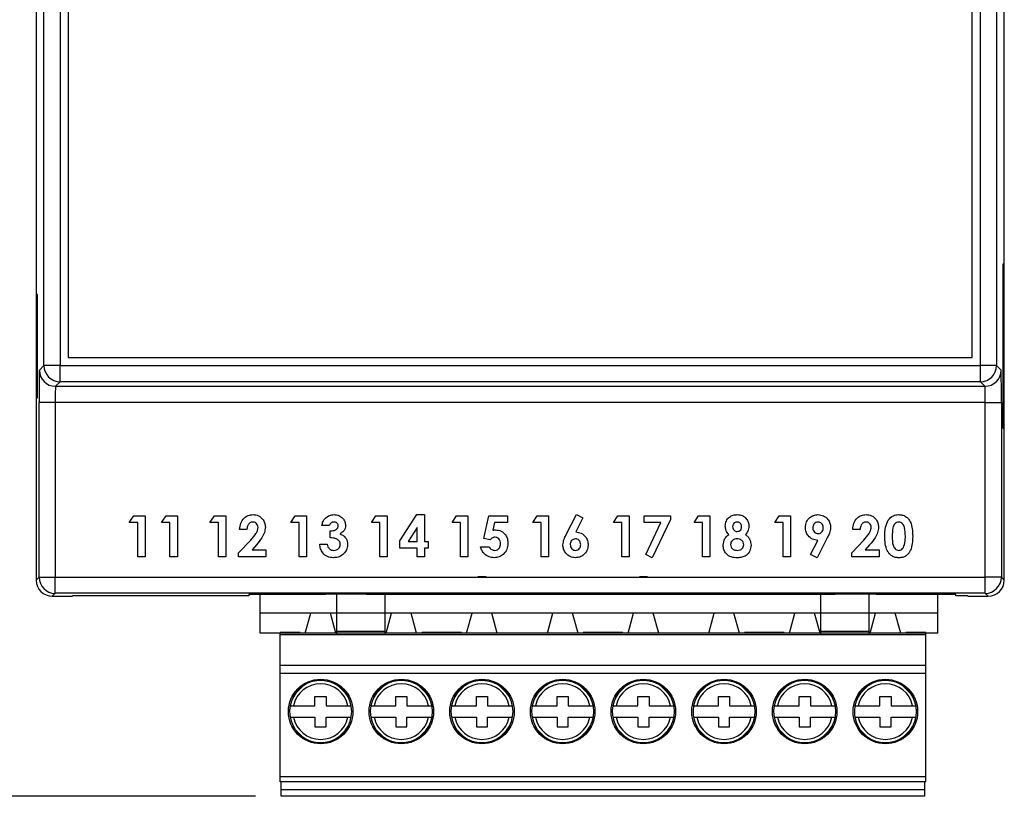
# Model space of a CAD drawing. Header units: inches. Extents: x 0.4 to 15.9, y 0.2 to 7.
# Tile 2 of 5: x 2 to 4.4, y 1 to 2.9. Entities that reach past the tile are written whole.
import ezdxf

# ---------------------------------------------------------------- set-up
doc = ezdxf.new("R2010")
doc.units = ezdxf.units.IN
doc.header["$MEASUREMENT"] = 0
doc.layers.add('ART', color=7, linetype='Continuous')
doc.layers.add('DIM', color=253, linetype='Continuous')
doc.dimstyles.get("Standard").update_dxf_attribs({"dimtxt": 0.18, "dimasz": 0.18, "dimexe": 0.18, "dimexo": 0.0625, "dimgap": 0.09, "dimtad": 0, "dimtih": 1, "dimtoh": 1, "dimdec": 4, "dimzin": 0, "dimdsep": 46, "dimtxsty": 'Standard', "dimcen": 0.09, "dimadec": 0, "dimazin": 0, "dimtfac": 1, "dimtdec": 4, "dimtofl": 0, "dimtmove": 0, "dimatfit": 3, "dimfxl": 1, "dimtolj": 1, "dimtzin": 0, "dimarcsym": 0})

# ---------------------------------------------------------------- blocks, each defined once
blk = doc.blocks.new('*D306')
at = {"layer": 'Defpoints', "color": 0}
for p in [(2.2383, 5.346), (0.6257, 0.9833), (2.6424, 0.9833)]:
    blk.add_point(p, dxfattribs=at)
at = {"layer": 'DIM', "color": 0, "lineweight": -2}
for p, q in [((2.1758, 5.346), (0.4457, 5.346)), ((0.6257, 5.166), (0.6257, 3.3446)), ((0.6257, 1.1633), (0.6257, 2.9846)), ((2.5799, 0.9833), (0.4457, 0.9833))]:
    blk.add_line(p, q, dxfattribs=at)
at = {"layer": 'DIM', "color": 0}
for points in [[(0.6557, 5.166), (0.5957, 5.166), (0.6257, 5.346)], [(0.5957, 1.1633), (0.6557, 1.1633), (0.6257, 0.9833)]]:
    blk.add_solid(points, dxfattribs=at)
at = {"layer": 'DIM', "color": 0, "insert": (0.6257, 3.1646), "char_height": 0.18, "attachment_point": 5}
blk.add_mtext('\\A1;4.36', dxfattribs=at)

msp = doc.modelspace()

# ---------------------------------------------------------------- linework, layer by layer
at = {"layer": 'ART', "color": 7, "linetype": 'Continuous'}
for p, q in [((2.0447, 4.8178), (2.0447, 1.5107)), ((4.4069, 1.5107), (4.4069, 4.8178)), ((2.0636, 2.034), (2.0636, 4.2945)), ((2.103, 4.2945), (2.103, 2.034)), ((4.3486, 2.034), (4.3486, 4.2945)), ((4.388, 4.2945), (4.388, 2.034)), ((2.123, 4.2745), (2.123, 2.054)), ((4.3286, 2.054), (4.3286, 4.2745)), ((4.4041, 2.2824), (4.4056, 2.2824)), ((4.4041, 1.8808), (4.4041, 2.2824)), ((4.4056, 2.2824), (4.4056, 1.8808)), ((2.0476, 2.2076), (2.046, 2.2076)), ((2.046, 2.2076), (2.046, 1.9556)), ((2.0476, 1.9556), (2.0476, 2.2076)), ((2.123, 2.054), (4.3286, 2.054)), ((2.0525, 2.0229), (2.0636, 2.034)), ((2.103, 2.034), (2.0636, 2.034)), ((2.103, 2.034), (4.3486, 2.034)), ((2.103, 1.9946), (2.103, 2.034)), ((4.388, 2.034), (4.3486, 2.034)), ((4.3486, 1.9946), (4.3486, 2.034)), ((4.388, 2.034), (4.3991, 2.0229)), ((2.103, 1.9946), (2.0919, 1.9835)), ((4.3486, 1.9946), (2.103, 1.9946)), ((4.3597, 1.9835), (4.3486, 1.9946)), ((2.0919, 1.9835), (4.3597, 1.9835)), ((2.046, 1.9556), (2.0476, 1.9556)), ((2.0518, 1.5178), (2.0518, 1.9441)), ((2.0912, 1.9441), (2.0518, 1.9441)), ((4.3604, 1.9441), (2.0912, 1.9441)), ((2.0912, 1.9441), (2.0912, 1.5178)), ((4.3604, 1.9441), (4.3998, 1.9441)), ((4.3604, 1.5178), (4.3604, 1.9441)), ((4.3998, 1.9441), (4.3998, 1.5178)), ((4.4056, 1.8808), (4.4041, 1.8808)), ((2.272, 1.6512), (2.2827, 1.6678)), ((2.2827, 1.6678), (2.3105, 1.6678)), ((2.3105, 1.6678), (2.3105, 1.5678)), ((2.3507, 1.6512), (2.3615, 1.6678)), ((2.3615, 1.6678), (2.3892, 1.6678)), ((2.3892, 1.6678), (2.3892, 1.5678)), ((2.4688, 1.6512), (2.4796, 1.6678)), ((2.4796, 1.6678), (2.5073, 1.6678)), ((2.5073, 1.6678), (2.5073, 1.5678)), ((2.6657, 1.6512), (2.6764, 1.6678)), ((2.6764, 1.6678), (2.7042, 1.6678)), ((2.7042, 1.6678), (2.7042, 1.5678)), ((2.8625, 1.6512), (2.8733, 1.6678)), ((2.8733, 1.6678), (2.901, 1.6678)), ((2.901, 1.6678), (2.901, 1.5678)), ((2.9323, 1.6065), (2.9739, 1.6704)), ((2.9739, 1.6704), (2.9926, 1.6704)), ((2.9926, 1.6704), (2.9926, 1.605)), ((3.0594, 1.6512), (3.0701, 1.6678)), ((3.0701, 1.6678), (3.0979, 1.6678)), ((3.0979, 1.6678), (3.0979, 1.5678)), ((3.1373, 1.6123), (3.149, 1.6678)), ((3.149, 1.6678), (3.1945, 1.6678)), ((3.1945, 1.6678), (3.1945, 1.6512)), ((3.2562, 1.6512), (3.267, 1.6678)), ((3.267, 1.6678), (3.2947, 1.6678)), ((3.2947, 1.6678), (3.2947, 1.5678)), ((3.3374, 1.6205), (3.3628, 1.6704)), ((3.3787, 1.6623), (3.3612, 1.6281)), ((3.3628, 1.6704), (3.3787, 1.6623)), ((3.4531, 1.6512), (3.4638, 1.6678)), ((3.4638, 1.6678), (3.4916, 1.6678)), ((3.4916, 1.6678), (3.4916, 1.5678)), ((3.528, 1.6512), (3.528, 1.6678)), ((3.528, 1.6678), (3.5921, 1.6678)), ((3.5921, 1.6585), (3.548, 1.5653)), ((3.5921, 1.6678), (3.5921, 1.6585)), ((3.6499, 1.6512), (3.6607, 1.6678)), ((3.6607, 1.6678), (3.6884, 1.6678)), ((3.6884, 1.6678), (3.6884, 1.5678)), ((3.8468, 1.6512), (3.8575, 1.6678)), ((3.8575, 1.6678), (3.8853, 1.6678)), ((3.8853, 1.6678), (3.8853, 1.5678)), ((2.2925, 1.6512), (2.272, 1.6512)), ((2.2925, 1.5678), (2.2925, 1.6512)), ((2.3712, 1.6512), (2.3507, 1.6512)), ((2.3712, 1.5678), (2.3712, 1.6512)), ((2.4894, 1.6512), (2.4688, 1.6512)), ((2.4894, 1.5678), (2.4894, 1.6512)), ((2.5591, 1.6345), (2.5412, 1.6345)), ((2.6862, 1.6512), (2.6657, 1.6512)), ((2.6862, 1.5678), (2.6862, 1.6512)), ((2.7598, 1.6435), (2.7419, 1.6435)), ((2.8831, 1.6512), (2.8625, 1.6512)), ((2.8831, 1.5678), (2.8831, 1.6512)), ((2.9746, 1.639), (2.9525, 1.605)), ((2.9746, 1.605), (2.9746, 1.639)), ((3.0799, 1.6512), (3.0594, 1.6512)), ((3.0799, 1.5678), (3.0799, 1.6512)), ((3.1632, 1.6512), (3.1593, 1.6322)), ((3.1945, 1.6512), (3.1632, 1.6512)), ((3.2768, 1.6512), (3.2562, 1.6512)), ((3.2768, 1.5678), (3.2768, 1.6512)), ((3.4736, 1.6512), (3.4531, 1.6512)), ((3.4736, 1.5678), (3.4736, 1.6512)), ((3.5689, 1.6512), (3.528, 1.6512)), ((3.5321, 1.5733), (3.5689, 1.6512)), ((3.6705, 1.6512), (3.6499, 1.6512)), ((3.6705, 1.5678), (3.6705, 1.6512)), ((3.8673, 1.6512), (3.8468, 1.6512)), ((3.8673, 1.5678), (3.8673, 1.6512)), ((4.0552, 1.6345), (4.0372, 1.6345)), ((2.7624, 1.614), (2.7624, 1.6306)), ((3.1524, 1.6089), (3.1373, 1.6123)), ((3.9757, 1.6152), (3.9503, 1.5653)), ((2.5386, 1.5769), (2.5682, 1.6084)), ((2.5821, 1.5964), (2.5716, 1.5845)), ((2.7367, 1.5986), (2.7547, 1.5986)), ((2.9323, 1.5883), (2.9323, 1.6065)), ((2.9746, 1.5883), (2.9323, 1.5883)), ((2.9525, 1.605), (2.9746, 1.605)), ((2.9746, 1.5678), (2.9746, 1.5883)), ((2.9926, 1.605), (3.0015, 1.605)), ((3.0015, 1.5883), (2.9926, 1.5883)), ((2.9926, 1.5883), (2.9926, 1.5678)), ((3.0015, 1.605), (3.0015, 1.5883)), ((3.1292, 1.5922), (3.1497, 1.5922)), ((3.9344, 1.5733), (3.9518, 1.6076)), ((4.0347, 1.5769), (4.0643, 1.6084)), ((4.0781, 1.5964), (4.0677, 1.5845)), ((2.3105, 1.5678), (2.2925, 1.5678)), ((2.3892, 1.5678), (2.3712, 1.5678)), ((2.5073, 1.5678), (2.4894, 1.5678)), ((2.5386, 1.5678), (2.5386, 1.5769)), ((2.6053, 1.5678), (2.5386, 1.5678)), ((2.5716, 1.5845), (2.6053, 1.5845)), ((2.6053, 1.5845), (2.6053, 1.5678)), ((2.7042, 1.5678), (2.6862, 1.5678)), ((2.901, 1.5678), (2.8831, 1.5678)), ((2.9926, 1.5678), (2.9746, 1.5678)), ((3.0979, 1.5678), (3.0799, 1.5678)), ((3.2947, 1.5678), (3.2768, 1.5678)), ((3.4916, 1.5678), (3.4736, 1.5678)), ((3.548, 1.5653), (3.5321, 1.5733)), ((3.6884, 1.5678), (3.6705, 1.5678)), ((3.8853, 1.5678), (3.8673, 1.5678)), ((3.9503, 1.5653), (3.9344, 1.5733)), ((4.0347, 1.5678), (4.0347, 1.5769)), ((4.1013, 1.5678), (4.0347, 1.5678)), ((4.0677, 1.5845), (4.1013, 1.5845)), ((4.1013, 1.5845), (4.1013, 1.5678)), ((2.0447, 1.5107), (2.0518, 1.5178)), ((2.0518, 1.5178), (2.0912, 1.5178)), ((2.0912, 1.5178), (4.3604, 1.5178)), ((2.0912, 1.4785), (2.0912, 1.5178)), ((4.3998, 1.5178), (4.3604, 1.5178)), ((4.3604, 1.4785), (4.3604, 1.5178)), ((4.3998, 1.5178), (4.4069, 1.5107)), ((2.0912, 1.4785), (2.0841, 1.4713)), ((2.0841, 1.4713), (2.1333, 1.4713)), ((4.3604, 1.4785), (2.0912, 1.4785)), ((2.5633, 1.4725), (2.1333, 1.4725)), ((2.1333, 1.4725), (2.1333, 1.4713)), ((2.7508, 1.4756), (2.5633, 1.4756)), ((2.5633, 1.4756), (2.5633, 1.4725)), ((2.8508, 1.4762), (2.7508, 1.4762)), ((2.7508, 1.4762), (2.7508, 1.4756)), ((2.8508, 1.4756), (2.8508, 1.4762)), ((3.9944, 1.4756), (2.8508, 1.4756)), ((4.0944, 1.4762), (3.9944, 1.4762)), ((3.9944, 1.4762), (3.9944, 1.4756)), ((4.0944, 1.4756), (4.0944, 1.4762)), ((4.2883, 1.4756), (4.0944, 1.4756)), ((4.2883, 1.4725), (4.2883, 1.4756)), ((4.3183, 1.4725), (4.2883, 1.4725)), ((4.3183, 1.4713), (4.3183, 1.4725)), ((4.3183, 1.4713), (4.3675, 1.4713)), ((4.3675, 1.4713), (4.3604, 1.4785))]:
    msp.add_line(p, q, dxfattribs=at)
at = {"layer": 'ART', "linetype": 'Continuous'}
for p, q in [((3.1424, 1.519), (3.1227, 1.519)), ((3.5361, 1.519), (3.5164, 1.519)), ((2.7782, 1.377), (2.7782, 1.4785)), ((2.8963, 1.377), (2.8963, 1.4785)), ((3.9593, 1.377), (3.9593, 1.4785)), ((4.0774, 1.377), (4.0774, 1.4785)), ((3.0636, 1.4304), (2.5912, 1.4304)), ((2.7014, 1.3812), (2.7146, 1.4304)), ((2.7762, 1.3812), (2.763, 1.4304)), ((2.8983, 1.3812), (2.9114, 1.4304)), ((2.9731, 1.3812), (2.9599, 1.4304)), ((3.4573, 1.4304), (2.9849, 1.4304)), ((3.0951, 1.3812), (3.1083, 1.4304)), ((3.1699, 1.3812), (3.1567, 1.4304)), ((3.292, 1.3812), (3.3051, 1.4304)), ((3.3668, 1.3812), (3.3536, 1.4304)), ((3.851, 1.4304), (3.3786, 1.4304)), ((3.4888, 1.3812), (3.502, 1.4304)), ((3.5636, 1.3812), (3.5504, 1.4304)), ((3.6857, 1.3812), (3.6988, 1.4304)), ((3.7605, 1.3812), (3.7473, 1.4304)), ((4.2447, 1.4304), (3.7723, 1.4304)), ((3.8825, 1.3812), (3.8957, 1.4304)), ((3.9573, 1.3812), (3.9441, 1.4304)), ((4.0794, 1.3812), (4.0925, 1.4304)), ((4.1542, 1.3812), (4.141, 1.4304)), ((3.0636, 1.3812), (2.5912, 1.3812)), ((2.6404, 1.0187), (2.6404, 1.3829)), ((2.689, 1.3829), (2.6404, 1.3829)), ((3.0341, 1.377), (2.6404, 1.377)), ((2.7782, 1.3858), (2.8963, 1.3858)), ((3.4573, 1.3812), (2.9849, 1.3812)), ((3.0341, 1.3829), (2.9854, 1.3829)), ((3.0827, 1.3829), (3.0341, 1.3829)), ((3.4278, 1.377), (3.0341, 1.377)), ((3.851, 1.3812), (3.3786, 1.3812)), ((3.4278, 1.3829), (3.3791, 1.3829)), ((3.4764, 1.3829), (3.4278, 1.3829)), ((3.8215, 1.377), (3.4278, 1.377)), ((4.2447, 1.3812), (3.7723, 1.3812)), ((3.8215, 1.3829), (3.7728, 1.3829)), ((3.8701, 1.3829), (3.8215, 1.3829)), ((4.2152, 1.377), (3.8215, 1.377)), ((3.9593, 1.3858), (4.0774, 1.3858)), ((4.2152, 1.3829), (4.1665, 1.3829)), ((4.2152, 1.0187), (4.2152, 1.3812)), ((3.0341, 1.3022), (2.6404, 1.3022)), ((3.4278, 1.3022), (3.0341, 1.3022)), ((3.8215, 1.3022), (3.4278, 1.3022)), ((4.2152, 1.3022), (3.8215, 1.3022)), ((3.0341, 1.2825), (2.6404, 1.2825)), ((3.4278, 1.2825), (3.0341, 1.2825)), ((3.8215, 1.2825), (3.4278, 1.2825)), ((4.2152, 1.2825), (3.8215, 1.2825)), ((2.7024, 1.2594), (2.6694, 1.2263)), ((2.6964, 1.2562), (2.6726, 1.2323)), ((2.8082, 1.2263), (2.7752, 1.2594)), ((2.805, 1.2323), (2.7812, 1.2562)), ((2.8993, 1.2594), (2.8663, 1.2263)), ((2.8933, 1.2562), (2.8694, 1.2323)), ((3.0051, 1.2263), (2.972, 1.2594)), ((3.0019, 1.2323), (2.978, 1.2562)), ((3.0961, 1.2594), (3.0631, 1.2263)), ((3.0901, 1.2562), (3.0663, 1.2323)), ((3.2019, 1.2263), (3.1689, 1.2594)), ((3.1987, 1.2323), (3.1749, 1.2562)), ((3.293, 1.2594), (3.26, 1.2263)), ((3.287, 1.2562), (3.2631, 1.2323)), ((3.3988, 1.2263), (3.3657, 1.2594)), ((3.3956, 1.2323), (3.3717, 1.2562)), ((3.4898, 1.2594), (3.4568, 1.2263)), ((3.4838, 1.2562), (3.46, 1.2323)), ((3.5956, 1.2263), (3.5626, 1.2594)), ((3.5924, 1.2323), (3.5686, 1.2562)), ((3.6867, 1.2594), (3.6537, 1.2263)), ((3.6807, 1.2562), (3.6568, 1.2323)), ((3.7925, 1.2263), (3.7594, 1.2594)), ((3.7893, 1.2323), (3.7654, 1.2562)), ((3.8835, 1.2594), (3.8505, 1.2263)), ((3.8775, 1.2562), (3.8537, 1.2323)), ((3.9893, 1.2263), (3.9563, 1.2594)), ((3.9861, 1.2323), (3.9623, 1.2562)), ((4.0804, 1.2594), (4.0474, 1.2263)), ((4.0744, 1.2562), (4.0505, 1.2323)), ((4.1862, 1.2263), (4.1531, 1.2594)), ((4.183, 1.2323), (4.1591, 1.2562)), ((2.6694, 1.1536), (2.7024, 1.1206)), ((2.7752, 1.1206), (2.8082, 1.1536)), ((2.8663, 1.1536), (2.8993, 1.1206)), ((2.972, 1.1206), (3.0051, 1.1536)), ((3.0631, 1.1536), (3.0961, 1.1206)), ((3.1689, 1.1206), (3.2019, 1.1536)), ((3.26, 1.1536), (3.293, 1.1206)), ((3.3657, 1.1206), (3.3988, 1.1536)), ((3.4568, 1.1536), (3.4898, 1.1206)), ((3.5626, 1.1206), (3.5956, 1.1536)), ((3.6537, 1.1536), (3.6867, 1.1206)), ((3.7594, 1.1206), (3.7925, 1.1536)), ((3.8505, 1.1536), (3.8835, 1.1206)), ((3.9563, 1.1206), (3.9893, 1.1536)), ((4.0474, 1.1536), (4.0804, 1.1206)), ((4.1531, 1.1206), (4.1862, 1.1536)), ((2.6726, 1.1476), (2.6964, 1.1237)), ((2.7812, 1.1237), (2.805, 1.1476)), ((2.8694, 1.1476), (2.8933, 1.1237)), ((2.978, 1.1237), (3.0019, 1.1476)), ((3.0663, 1.1476), (3.0901, 1.1237)), ((3.1749, 1.1237), (3.1987, 1.1476)), ((3.2631, 1.1476), (3.287, 1.1237)), ((3.3717, 1.1237), (3.3956, 1.1476)), ((3.46, 1.1476), (3.4838, 1.1237)), ((3.5686, 1.1237), (3.5924, 1.1476)), ((3.6568, 1.1476), (3.6807, 1.1237)), ((3.7654, 1.1237), (3.7893, 1.1476)), ((3.8537, 1.1476), (3.8775, 1.1237)), ((3.9623, 1.1237), (3.9861, 1.1476)), ((4.0505, 1.1476), (4.0744, 1.1237)), ((4.1591, 1.1237), (4.183, 1.1476)), ((3.0341, 1.0305), (2.6404, 1.0305)), ((3.0341, 1.0187), (2.6404, 1.0187)), ((2.6424, 0.9833), (2.6424, 1.0187)), ((3.4278, 1.0305), (3.0341, 1.0305)), ((3.4278, 1.0187), (3.0341, 1.0187)), ((3.8215, 1.0305), (3.4278, 1.0305)), ((3.8215, 1.0187), (3.4278, 1.0187)), ((4.2152, 1.0305), (3.8215, 1.0305)), ((4.2152, 1.0187), (3.8215, 1.0187)), ((4.2132, 0.9833), (4.2132, 1.0187)), ((3.0361, 0.999), (2.6424, 0.999)), ((3.4298, 0.999), (3.0361, 0.999)), ((3.8235, 0.999), (3.4298, 0.999)), ((4.2132, 0.999), (3.8235, 0.999)), ((3.0361, 0.9833), (2.6424, 0.9833)), ((3.4298, 0.9833), (3.0361, 0.9833)), ((3.8235, 0.9833), (3.4298, 0.9833)), ((4.2132, 0.9833), (3.8235, 0.9833))]:
    msp.add_line(p, q, dxfattribs=at)
at = {"layer": 'ART'}
for p, q in [((2.5912, 1.3812), (2.5912, 1.4756)), ((4.2447, 1.3812), (4.2447, 1.4785)), ((2.725, 1.2037), (2.725, 1.2271)), ((2.725, 1.2271), (2.7526, 1.2271)), ((2.7526, 1.2271), (2.7526, 1.2037)), ((2.9219, 1.2037), (2.9219, 1.2271)), ((2.9219, 1.2271), (2.9494, 1.2271)), ((2.9494, 1.2271), (2.9494, 1.2037)), ((3.1187, 1.2037), (3.1187, 1.2271)), ((3.1187, 1.2271), (3.1463, 1.2271)), ((3.1463, 1.2271), (3.1463, 1.2037)), ((3.3156, 1.2037), (3.3156, 1.2271)), ((3.3156, 1.2271), (3.3431, 1.2271)), ((3.3431, 1.2271), (3.3431, 1.2037)), ((3.5124, 1.2037), (3.5124, 1.2271)), ((3.5124, 1.2271), (3.54, 1.2271)), ((3.54, 1.2271), (3.54, 1.2037)), ((3.7093, 1.2037), (3.7093, 1.2271)), ((3.7093, 1.2271), (3.7368, 1.2271)), ((3.7368, 1.2271), (3.7368, 1.2037)), ((3.9061, 1.2037), (3.9061, 1.2271)), ((3.9061, 1.2271), (3.9337, 1.2271)), ((3.9337, 1.2271), (3.9337, 1.2037)), ((4.103, 1.2037), (4.103, 1.2271)), ((4.103, 1.2271), (4.1305, 1.2271)), ((4.1305, 1.2271), (4.1305, 1.2037)), ((2.6643, 1.2037), (2.725, 1.2037)), ((2.7526, 1.2037), (2.8133, 1.2037)), ((2.8611, 1.2037), (2.9219, 1.2037)), ((2.9494, 1.2037), (3.0102, 1.2037)), ((3.058, 1.2037), (3.1187, 1.2037)), ((3.1463, 1.2037), (3.207, 1.2037)), ((3.2548, 1.2037), (3.3156, 1.2037)), ((3.3431, 1.2037), (3.4039, 1.2037)), ((3.4517, 1.2037), (3.5124, 1.2037)), ((3.54, 1.2037), (3.6007, 1.2037)), ((3.6485, 1.2037), (3.7093, 1.2037)), ((3.7368, 1.2037), (3.7976, 1.2037)), ((3.8454, 1.2037), (3.9061, 1.2037)), ((3.9337, 1.2037), (3.9944, 1.2037)), ((4.0422, 1.2037), (4.103, 1.2037)), ((4.1305, 1.2037), (4.1913, 1.2037)), ((2.6643, 1.1762), (2.725, 1.1762)), ((2.725, 1.1762), (2.725, 1.1528)), ((2.7526, 1.1528), (2.7526, 1.1762)), ((2.7526, 1.1762), (2.8133, 1.1762)), ((2.8611, 1.1762), (2.9219, 1.1762)), ((2.9219, 1.1762), (2.9219, 1.1528)), ((2.9494, 1.1528), (2.9494, 1.1762)), ((2.9494, 1.1762), (3.0102, 1.1762)), ((3.058, 1.1762), (3.1187, 1.1762)), ((3.1187, 1.1762), (3.1187, 1.1528)), ((3.1463, 1.1528), (3.1463, 1.1762)), ((3.1463, 1.1762), (3.207, 1.1762)), ((3.2548, 1.1762), (3.3156, 1.1762)), ((3.3156, 1.1762), (3.3156, 1.1528)), ((3.3431, 1.1528), (3.3431, 1.1762)), ((3.3431, 1.1762), (3.4039, 1.1762)), ((3.4517, 1.1762), (3.5124, 1.1762)), ((3.5124, 1.1762), (3.5124, 1.1528)), ((3.54, 1.1528), (3.54, 1.1762)), ((3.54, 1.1762), (3.6007, 1.1762)), ((3.6485, 1.1762), (3.7093, 1.1762)), ((3.7093, 1.1762), (3.7093, 1.1528)), ((3.7368, 1.1528), (3.7368, 1.1762)), ((3.7368, 1.1762), (3.7976, 1.1762)), ((3.8454, 1.1762), (3.9061, 1.1762)), ((3.9061, 1.1762), (3.9061, 1.1528)), ((3.9337, 1.1528), (3.9337, 1.1762)), ((3.9337, 1.1762), (3.9944, 1.1762)), ((4.0422, 1.1762), (4.103, 1.1762)), ((4.103, 1.1762), (4.103, 1.1528)), ((4.1305, 1.1528), (4.1305, 1.1762)), ((4.1305, 1.1762), (4.1913, 1.1762)), ((2.725, 1.1528), (2.7526, 1.1528)), ((2.9219, 1.1528), (2.9494, 1.1528)), ((3.1187, 1.1528), (3.1463, 1.1528)), ((3.3156, 1.1528), (3.3431, 1.1528)), ((3.5124, 1.1528), (3.54, 1.1528)), ((3.7093, 1.1528), (3.7368, 1.1528)), ((3.9061, 1.1528), (3.9337, 1.1528)), ((4.103, 1.1528), (4.1305, 1.1528))]:
    msp.add_line(p, q, dxfattribs=at)
at = {"layer": 'ART', "linetype": 'Continuous'}
for centre in [(2.7388, 1.19), (2.9357, 1.19), (3.1325, 1.19), (3.3294, 1.19), (3.5262, 1.19), (3.7231, 1.19), (3.9199, 1.19), (4.1168, 1.19)]:
    msp.add_circle(centre, 0.0787, dxfattribs=at)
at = {"layer": 'ART', "color": 7, "linetype": 'Continuous'}
for centre, start, end in [((2.0919, 2.0229), 180.0051, 269.9949), ((2.103, 2.034), 180.0051, 269.9949), ((4.3486, 2.034), 270.0051, 359.9949), ((4.3597, 2.0229), 270.0051, 359.9949), ((2.0912, 1.5178), 180.0051, 269.9949), ((4.3604, 1.5178), 270.0051, 359.9949)]:
    msp.add_arc(centre, 0.0394, start, end, dxfattribs=at)
at = {"layer": 'ART', "linetype": 'Continuous'}
for centre, radius, start, end in [((2.7388, 1.19), 0.0679, 11.7065, 168.2935), ((2.7388, 1.19), 0.0758, 52.7031, 123.7859), ((2.9357, 1.19), 0.0679, 11.7065, 168.2935), ((2.9357, 1.19), 0.0758, 52.7031, 123.7859), ((3.1325, 1.19), 0.0679, 11.7065, 168.2935), ((3.1325, 1.19), 0.0758, 52.7031, 123.7859), ((3.3294, 1.19), 0.0679, 11.7065, 168.2935), ((3.3294, 1.19), 0.0758, 52.7031, 123.7859), ((3.5262, 1.19), 0.0679, 11.7065, 168.2935), ((3.5262, 1.19), 0.0758, 52.7031, 123.7859), ((3.7231, 1.19), 0.0679, 11.7065, 168.2935), ((3.7231, 1.19), 0.0758, 52.7031, 123.7859), ((3.9199, 1.19), 0.0679, 11.7065, 168.2935), ((3.9199, 1.19), 0.0758, 52.7031, 123.7859), ((4.1168, 1.19), 0.0679, 11.7065, 168.2935), ((4.1168, 1.19), 0.0758, 52.7031, 123.7859), ((2.7388, 1.19), 0.0758, 142.4143, 213.552), ((2.7388, 1.19), 0.0758, 322.4143, 37.5857), ((2.9357, 1.19), 0.0758, 142.4143, 213.552), ((2.9357, 1.19), 0.0758, 322.4143, 37.5857), ((3.1325, 1.19), 0.0758, 142.4143, 213.552), ((3.1325, 1.19), 0.0758, 322.4143, 37.5857), ((3.3294, 1.19), 0.0758, 142.4143, 213.552), ((3.3294, 1.19), 0.0758, 322.4143, 37.5857), ((3.5262, 1.19), 0.0758, 142.4143, 213.552), ((3.5262, 1.19), 0.0758, 322.4143, 37.5857), ((3.7231, 1.19), 0.0758, 142.4143, 213.552), ((3.7231, 1.19), 0.0758, 322.4143, 37.5857), ((3.9199, 1.19), 0.0758, 142.4143, 213.552), ((3.9199, 1.19), 0.0758, 322.4143, 37.5857), ((4.1168, 1.19), 0.0758, 142.4143, 213.552), ((4.1168, 1.19), 0.0758, 322.4143, 37.5857), ((2.7388, 1.19), 0.0679, 191.7065, 348.2935), ((2.9357, 1.19), 0.0679, 191.7065, 348.2935), ((3.1325, 1.19), 0.0679, 191.7065, 348.2935), ((3.3294, 1.19), 0.0679, 191.7065, 348.2935), ((3.5262, 1.19), 0.0679, 191.7065, 348.2935), ((3.7231, 1.19), 0.0679, 191.7065, 348.2935), ((3.9199, 1.19), 0.0679, 191.7065, 348.2935), ((4.1168, 1.19), 0.0679, 191.7065, 348.2935), ((2.7388, 1.19), 0.0758, 232.5061, 307.2969), ((2.9357, 1.19), 0.0758, 232.5061, 307.2969), ((3.1325, 1.19), 0.0758, 232.5061, 307.2969), ((3.3294, 1.19), 0.0758, 232.5061, 307.2969), ((3.5262, 1.19), 0.0758, 232.5061, 307.2969), ((3.7231, 1.19), 0.0758, 232.5061, 307.2969), ((3.9199, 1.19), 0.0758, 232.5061, 307.2969), ((4.1168, 1.19), 0.0758, 232.5061, 307.2969)]:
    msp.add_arc(centre, radius, start, end, dxfattribs=at)
at = {"layer": 'ART', "color": 7, "linetype": 'Continuous'}
for centre, major_axis, ratio, start_param, end_param in [((2.0525, 1.9441), (0, 0.0787), 0.008727, 0.008727, 1.570796), ((4.3991, 1.9441), (0, 0.0787), 0.008727, 4.712389, 6.274459), ((2.0919, 1.9441), (0, 0.0394), 0.017454, 0.008727, 1.570796), ((4.3597, 1.9441), (0, 0.0394), 0.017454, 4.712389, 6.274459), ((2.0841, 1.5107), (-0.0278, -0.0278), 0.999924, 5.497825, 7.068545), ((4.3675, 1.5107), (0.0278, -0.0278), 0.999924, 5.497825, 7.068545)]:
    msp.add_ellipse(centre, major_axis=major_axis, ratio=ratio, start_param=start_param, end_param=end_param, dxfattribs=at)
for points, knots in [([(2.5412, 1.6345), (2.5417, 1.6396), (2.5428, 1.6497), (2.5507, 1.662), (2.562, 1.6694), (2.57, 1.67), (2.574, 1.6704)], [0, 0, 0, 0, 0.280627, 0.559915, 0.779791, 1, 1, 1, 1]), ([(2.574, 1.6704), (2.5784, 1.6699), (2.5873, 1.669), (2.5971, 1.6608), (2.6028, 1.6508), (2.6036, 1.6439), (2.604, 1.6404)], [0, 0, 0, 0, 0.279781, 0.559029, 0.779656, 1, 1, 1, 1]), ([(2.7419, 1.6435), (2.7425, 1.6471), (2.7437, 1.6536), (2.7478, 1.6588), (2.7495, 1.6611)], [0, 0, 0, 0, 0.56011, 1, 1, 1, 1]), ([(2.7495, 1.6611), (2.7532, 1.6641), (2.7596, 1.6695), (2.768, 1.6701), (2.7716, 1.6704)], [0, 0, 0, 0, 0.558864, 1, 1, 1, 1]), ([(2.7716, 1.6704), (2.7756, 1.67), (2.7836, 1.6692), (2.7927, 1.6622), (2.7986, 1.6536), (2.7993, 1.6473), (2.7996, 1.6442)], [0, 0, 0, 0, 0.279898, 0.559568, 0.779842, 1, 1, 1, 1]), ([(3.7261, 1.6424), (3.7266, 1.6466), (3.7275, 1.6551), (3.7353, 1.6646), (3.7451, 1.6697), (3.7518, 1.6701), (3.7551, 1.6704)], [0, 0, 0, 0, 0.27977, 0.558945, 0.779257, 1, 1, 1, 1]), ([(3.7551, 1.6704), (3.7593, 1.67), (3.7678, 1.6692), (3.7774, 1.6616), (3.7829, 1.652), (3.7835, 1.6454), (3.7838, 1.6421)], [0, 0, 0, 0, 0.279909, 0.559079, 0.779525, 1, 1, 1, 1]), ([(3.9217, 1.6392), (3.9222, 1.6438), (3.9232, 1.6529), (3.9315, 1.6631), (3.9415, 1.6694), (3.9487, 1.6701), (3.9523, 1.6704)], [0, 0, 0, 0, 0.279695, 0.559378, 0.779675, 1, 1, 1, 1]), ([(3.9523, 1.6704), (3.9569, 1.6699), (3.9661, 1.6688), (3.976, 1.66), (3.9822, 1.6499), (3.9829, 1.6427), (3.9832, 1.6391)], [0, 0, 0, 0, 0.279545, 0.559152, 0.77959, 1, 1, 1, 1]), ([(4.0372, 1.6345), (4.0378, 1.6396), (4.0389, 1.6497), (4.0468, 1.662), (4.058, 1.6694), (4.066, 1.67), (4.07, 1.6704)], [0, 0, 0, 0, 0.280627, 0.559915, 0.779791, 1, 1, 1, 1]), ([(4.07, 1.6704), (4.0745, 1.6699), (4.0834, 1.669), (4.0932, 1.6608), (4.0989, 1.6508), (4.0997, 1.6439), (4.1001, 1.6404)], [0, 0, 0, 0, 0.279781, 0.559029, 0.779656, 1, 1, 1, 1]), ([(4.1237, 1.6568), (4.1275, 1.6612), (4.1344, 1.669), (4.1446, 1.67), (4.1492, 1.6704)], [0, 0, 0, 0, 0.558689, 1, 1, 1, 1]), ([(4.1492, 1.6704), (4.1521, 1.6702), (4.1581, 1.6698), (4.1664, 1.6663), (4.1731, 1.6603), (4.1794, 1.6501), (4.183, 1.6355), (4.1833, 1.6237), (4.1834, 1.6178)], [0, 0, 0, 0, 0.125043, 0.249932, 0.374773, 0.499839, 0.749499, 1, 1, 1, 1]), ([(2.573, 1.6524), (2.5706, 1.652), (2.5659, 1.6512), (2.5602, 1.6442), (2.5595, 1.6382), (2.5591, 1.6345)], [0, 0, 0, 0, 0.278755, 0.559273, 1, 1, 1, 1]), ([(2.5682, 1.6084), (2.5728, 1.6134), (2.5793, 1.6203), (2.585, 1.6312), (2.5857, 1.6365), (2.586, 1.6391)], [0, 0, 0, 0, 0.560367, 0.780493, 1, 1, 1, 1]), ([(2.586, 1.6391), (2.5859, 1.6411), (2.5855, 1.645), (2.582, 1.6495), (2.5776, 1.6521), (2.5745, 1.6523), (2.573, 1.6524)], [0, 0, 0, 0, 0.279841, 0.559185, 0.779391, 1, 1, 1, 1]), ([(2.604, 1.6404), (2.6034, 1.6357), (2.6023, 1.6264), (2.5945, 1.6113), (2.5868, 1.6021), (2.5821, 1.5964)], [0, 0, 0, 0, 0.279444, 0.559479, 1, 1, 1, 1]), ([(2.7715, 1.6524), (2.77, 1.6523), (2.7671, 1.652), (2.7625, 1.649), (2.7608, 1.6456), (2.7598, 1.6435)], [0, 0, 0, 0, 0.280786, 0.561822, 1, 1, 1, 1]), ([(2.7624, 1.6306), (2.7667, 1.631), (2.7731, 1.6315), (2.7791, 1.6362), (2.7813, 1.6399), (2.7815, 1.642), (2.7816, 1.643)], [0, 0, 0, 0, 0.50013, 0.749431, 0.874789, 1, 1, 1, 1]), ([(2.7816, 1.643), (2.7814, 1.6445), (2.7811, 1.6474), (2.7783, 1.6505), (2.7749, 1.6522), (2.7727, 1.6524), (2.7715, 1.6524)], [0, 0, 0, 0, 0.27955, 0.558879, 0.779258, 1, 1, 1, 1]), ([(2.7996, 1.6442), (2.7993, 1.6417), (2.7989, 1.6368), (2.7947, 1.6289), (2.7894, 1.6254), (2.7862, 1.6232)], [0, 0, 0, 0, 0.28057, 0.561026, 1, 1, 1, 1]), ([(3.7344, 1.6217), (3.7318, 1.6251), (3.7271, 1.6313), (3.7264, 1.639), (3.7261, 1.6424)], [0, 0, 0, 0, 0.559574, 1, 1, 1, 1]), ([(3.7547, 1.6524), (3.753, 1.6523), (3.7498, 1.6519), (3.7462, 1.6487), (3.7443, 1.6449), (3.7442, 1.6424), (3.7441, 1.6411)], [0, 0, 0, 0, 0.279594, 0.558748, 0.779241, 1, 1, 1, 1]), ([(3.7441, 1.6411), (3.7442, 1.6394), (3.7445, 1.636), (3.7474, 1.6322), (3.7511, 1.6297), (3.7537, 1.6295), (3.755, 1.6294)], [0, 0, 0, 0, 0.2800688, 0.5597075, 0.7798732, 1, 1, 1, 1]), ([(3.7659, 1.6412), (3.7657, 1.6429), (3.7654, 1.6462), (3.7624, 1.6501), (3.7586, 1.6522), (3.756, 1.6523), (3.7547, 1.6524)], [0, 0, 0, 0, 0.279935, 0.559241, 0.779399, 1, 1, 1, 1]), ([(3.755, 1.6294), (3.7567, 1.6296), (3.7601, 1.6299), (3.7637, 1.6333), (3.7656, 1.6372), (3.7658, 1.6399), (3.7659, 1.6412)], [0, 0, 0, 0, 0.279386, 0.5588, 0.779158, 1, 1, 1, 1]), ([(3.7838, 1.6421), (3.7833, 1.6378), (3.7823, 1.6302), (3.7774, 1.6243), (3.7752, 1.6217)], [0, 0, 0, 0, 0.558157, 1, 1, 1, 1]), ([(3.9518, 1.6076), (3.9473, 1.6081), (3.9381, 1.6093), (3.9283, 1.6181), (3.9225, 1.6285), (3.922, 1.6356), (3.9217, 1.6392)], [0, 0, 0, 0, 0.279339, 0.559087, 0.779393, 1, 1, 1, 1]), ([(3.9526, 1.6524), (3.9506, 1.6522), (3.9466, 1.6516), (3.9424, 1.6476), (3.94, 1.643), (3.9398, 1.6398), (3.9396, 1.6383)], [0, 0, 0, 0, 0.279178, 0.558905, 0.779362, 1, 1, 1, 1]), ([(3.9396, 1.6383), (3.9398, 1.6362), (3.9402, 1.6322), (3.9436, 1.6276), (3.948, 1.6247), (3.9511, 1.6244), (3.9527, 1.6242)], [0, 0, 0, 0, 0.280037, 0.559595, 0.77968, 1, 1, 1, 1]), ([(3.9653, 1.6382), (3.9651, 1.6402), (3.9648, 1.6442), (3.9615, 1.6488), (3.9573, 1.6519), (3.9542, 1.6523), (3.9526, 1.6524)], [0, 0, 0, 0, 0.280121, 0.559899, 0.780077, 1, 1, 1, 1]), ([(3.9527, 1.6242), (3.9547, 1.6245), (3.9586, 1.625), (3.9627, 1.629), (3.965, 1.6336), (3.9652, 1.6367), (3.9653, 1.6382)], [0, 0, 0, 0, 0.279141, 0.558801, 0.779318, 1, 1, 1, 1]), ([(3.9832, 1.6391), (3.9825, 1.6344), (3.9813, 1.626), (3.9774, 1.6185), (3.9757, 1.6152)], [0, 0, 0, 0, 0.558432, 1, 1, 1, 1]), ([(4.069, 1.6524), (4.0667, 1.652), (4.062, 1.6512), (4.0563, 1.6442), (4.0556, 1.6382), (4.0552, 1.6345)], [0, 0, 0, 0, 0.278755, 0.559273, 1, 1, 1, 1]), ([(4.0643, 1.6084), (4.0689, 1.6134), (4.0753, 1.6203), (4.0811, 1.6312), (4.0818, 1.6365), (4.0821, 1.6391)], [0, 0, 0, 0, 0.560367, 0.780493, 1, 1, 1, 1]), ([(4.0821, 1.6391), (4.0819, 1.6411), (4.0815, 1.645), (4.0781, 1.6495), (4.0737, 1.6521), (4.0706, 1.6523), (4.069, 1.6524)], [0, 0, 0, 0, 0.279841, 0.559185, 0.779391, 1, 1, 1, 1]), ([(4.1001, 1.6404), (4.0995, 1.6357), (4.0984, 1.6264), (4.0906, 1.6113), (4.0829, 1.6021), (4.0781, 1.5964)], [0, 0, 0, 0, 0.279444, 0.559479, 1, 1, 1, 1]), ([(4.1155, 1.6168), (4.1155, 1.6246), (4.1157, 1.6385), (4.1212, 1.6512), (4.1237, 1.6568)], [0, 0, 0, 0, 0.561096, 1, 1, 1, 1]), ([(4.1496, 1.6524), (4.1478, 1.6522), (4.1441, 1.6518), (4.1381, 1.6473), (4.1336, 1.6348), (4.1335, 1.6239), (4.1334, 1.6166)], [0, 0, 0, 0, 0.124885, 0.249639, 0.49862, 1, 1, 1, 1]), ([(4.1655, 1.6178), (4.1654, 1.6249), (4.1654, 1.6355), (4.1604, 1.647), (4.1549, 1.6518), (4.1514, 1.6522), (4.1496, 1.6524)], [0, 0, 0, 0, 0.501448, 0.750378, 0.875297, 1, 1, 1, 1]), ([(2.7867, 1.5978), (2.7866, 1.5992), (2.7864, 1.6019), (2.7838, 1.6067), (2.7784, 1.6111), (2.7705, 1.6136), (2.7651, 1.6138), (2.7624, 1.614)], [0, 0, 0, 0, 0.1250876, 0.250096, 0.4992079, 0.7492684, 1, 1, 1, 1]), ([(2.7862, 1.6232), (2.7891, 1.622), (2.795, 1.6196), (2.8029, 1.6108), (2.804, 1.6026), (2.8047, 1.5976)], [0, 0, 0, 0, 0.281077, 0.561733, 1, 1, 1, 1]), ([(3.1642, 1.6153), (3.1629, 1.6151), (3.1603, 1.6149), (3.1561, 1.6127), (3.1538, 1.6103), (3.1524, 1.6089)], [0, 0, 0, 0, 0.279807, 0.55982, 1, 1, 1, 1]), ([(3.1593, 1.6322), (3.1605, 1.6325), (3.1625, 1.6331), (3.1646, 1.6332), (3.1655, 1.6332)], [0, 0, 0, 0, 0.559978, 1, 1, 1, 1]), ([(3.1779, 1.5994), (3.1777, 1.6016), (3.1774, 1.606), (3.1739, 1.6113), (3.1693, 1.6147), (3.1659, 1.6151), (3.1642, 1.6153)], [0, 0, 0, 0, 0.2804, 0.56001, 0.780115, 1, 1, 1, 1]), ([(3.1655, 1.6332), (3.1702, 1.6326), (3.1797, 1.6315), (3.1897, 1.6221), (3.1951, 1.6112), (3.1956, 1.6038), (3.1958, 1.6001)], [0, 0, 0, 0, 0.279289, 0.55876, 0.779156, 1, 1, 1, 1]), ([(3.3299, 1.5965), (3.3305, 1.6012), (3.3318, 1.6096), (3.3357, 1.6171), (3.3374, 1.6205)], [0, 0, 0, 0, 0.558444, 1, 1, 1, 1]), ([(3.3604, 1.6114), (3.3584, 1.6111), (3.3545, 1.6106), (3.3504, 1.6066), (3.3481, 1.6021), (3.3479, 1.599), (3.3478, 1.5974)], [0, 0, 0, 0, 0.279066, 0.558645, 0.779234, 1, 1, 1, 1]), ([(3.3734, 1.5974), (3.3733, 1.5994), (3.3729, 1.6034), (3.3695, 1.6081), (3.3651, 1.611), (3.362, 1.6113), (3.3604, 1.6114)], [0, 0, 0, 0, 0.280057, 0.559682, 0.779831, 1, 1, 1, 1]), ([(3.3612, 1.6281), (3.3658, 1.6275), (3.375, 1.6264), (3.3848, 1.6176), (3.3906, 1.6072), (3.3911, 1.6), (3.3914, 1.5964)], [0, 0, 0, 0, 0.279351, 0.559054, 0.779381, 1, 1, 1, 1]), ([(3.721, 1.5958), (3.7218, 1.6016), (3.7233, 1.6119), (3.731, 1.6187), (3.7344, 1.6217)], [0, 0, 0, 0, 0.558289, 1, 1, 1, 1]), ([(3.7552, 1.6114), (3.753, 1.6112), (3.7485, 1.6108), (3.7432, 1.6073), (3.7396, 1.6027), (3.7392, 1.5992), (3.7389, 1.5974)], [0, 0, 0, 0, 0.280314, 0.560079, 0.780212, 1, 1, 1, 1]), ([(3.771, 1.597), (3.7707, 1.5993), (3.7701, 1.6038), (3.7657, 1.6084), (3.7605, 1.6111), (3.757, 1.6113), (3.7552, 1.6114)], [0, 0, 0, 0, 0.279268, 0.558843, 0.779238, 1, 1, 1, 1]), ([(3.7752, 1.6217), (3.7775, 1.6199), (3.782, 1.6164), (3.7875, 1.6076), (3.7884, 1.6003), (3.7889, 1.5958)], [0, 0, 0, 0, 0.280594, 0.561098, 1, 1, 1, 1]), ([(4.1497, 1.5653), (4.1467, 1.5654), (4.1409, 1.5657), (4.1326, 1.5691), (4.1259, 1.5749), (4.1196, 1.5849), (4.1159, 1.5993), (4.1156, 1.611), (4.1155, 1.6168)], [0, 0, 0, 0, 0.125093, 0.249947, 0.37484, 0.499914, 0.749469, 1, 1, 1, 1]), ([(4.1334, 1.6166), (4.1335, 1.6097), (4.1335, 1.5993), (4.1388, 1.5881), (4.1444, 1.5838), (4.1479, 1.5834), (4.1496, 1.5832)], [0, 0, 0, 0, 0.501407, 0.750149, 0.875082, 1, 1, 1, 1]), ([(4.1834, 1.6178), (4.1833, 1.6119), (4.183, 1.6001), (4.1794, 1.5856), (4.1734, 1.5754), (4.1669, 1.5692), (4.1585, 1.5657), (4.1526, 1.5654), (4.1497, 1.5653)], [0, 0, 0, 0, 0.250514, 0.500214, 0.625312, 0.750134, 0.874928, 1, 1, 1, 1]), ([(4.1606, 1.5901), (4.1623, 1.5951), (4.1654, 1.6041), (4.1655, 1.6136), (4.1655, 1.6178)], [0, 0, 0, 0, 0.558417, 1, 1, 1, 1]), ([(2.77, 1.5653), (2.7651, 1.5657), (2.7552, 1.5667), (2.744, 1.5757), (2.7381, 1.587), (2.7372, 1.5947), (2.7367, 1.5986)], [0, 0, 0, 0, 0.279836, 0.558867, 0.779159, 1, 1, 1, 1]), ([(2.7547, 1.5986), (2.7552, 1.5963), (2.7561, 1.5918), (2.7602, 1.5865), (2.7655, 1.5836), (2.7692, 1.5833), (2.771, 1.5832)], [0, 0, 0, 0, 0.280488, 0.559268, 0.779432, 1, 1, 1, 1]), ([(2.8047, 1.5976), (2.8041, 1.5927), (2.8028, 1.5827), (2.7932, 1.572), (2.7817, 1.5661), (2.7739, 1.5655), (2.77, 1.5653)], [0, 0, 0, 0, 0.279287, 0.558898, 0.779265, 1, 1, 1, 1]), ([(2.771, 1.5832), (2.7732, 1.5834), (2.7777, 1.5838), (2.783, 1.5876), (2.7862, 1.5925), (2.7866, 1.596), (2.7867, 1.5978)], [0, 0, 0, 0, 0.280041, 0.559731, 0.77987, 1, 1, 1, 1]), ([(3.1624, 1.5653), (3.158, 1.5656), (3.1493, 1.5664), (3.1389, 1.5733), (3.132, 1.5823), (3.1301, 1.5889), (3.1292, 1.5922)], [0, 0, 0, 0, 0.279859, 0.559381, 0.779502, 1, 1, 1, 1]), ([(3.1497, 1.5922), (3.1505, 1.5908), (3.1521, 1.588), (3.1567, 1.5842), (3.1609, 1.5836), (3.1634, 1.5832)], [0, 0, 0, 0, 0.281145, 0.561922, 1, 1, 1, 1]), ([(3.1958, 1.6001), (3.1953, 1.595), (3.1943, 1.5849), (3.1853, 1.5735), (3.1743, 1.5664), (3.1664, 1.5656), (3.1624, 1.5653)], [0, 0, 0, 0, 0.279834, 0.559555, 0.779722, 1, 1, 1, 1]), ([(3.1634, 1.5832), (3.1657, 1.5835), (3.1702, 1.5841), (3.175, 1.5888), (3.1775, 1.5941), (3.1778, 1.5976), (3.1779, 1.5994)], [0, 0, 0, 0, 0.2790879, 0.5587571, 0.7791439, 1, 1, 1, 1]), ([(3.3608, 1.5653), (3.3562, 1.5658), (3.347, 1.5668), (3.3371, 1.5756), (3.3309, 1.5857), (3.3302, 1.5929), (3.3299, 1.5965)], [0, 0, 0, 0, 0.27954, 0.559175, 0.779612, 1, 1, 1, 1]), ([(3.3478, 1.5974), (3.348, 1.5954), (3.3483, 1.5915), (3.3516, 1.5869), (3.3558, 1.5837), (3.3589, 1.5834), (3.3604, 1.5832)], [0, 0, 0, 0, 0.280116, 0.559864, 0.780056, 1, 1, 1, 1]), ([(3.3604, 1.5832), (3.3625, 1.5835), (3.3665, 1.584), (3.3707, 1.588), (3.3731, 1.5927), (3.3733, 1.5958), (3.3734, 1.5974)], [0, 0, 0, 0, 0.279199, 0.558982, 0.779369, 1, 1, 1, 1]), ([(3.3914, 1.5964), (3.3909, 1.5918), (3.3899, 1.5827), (3.3816, 1.5726), (3.3715, 1.5662), (3.3644, 1.5656), (3.3608, 1.5653)], [0, 0, 0, 0, 0.279672, 0.559403, 0.779638, 1, 1, 1, 1]), ([(3.7552, 1.5653), (3.7503, 1.5654), (3.7406, 1.5658), (3.7286, 1.5733), (3.722, 1.5844), (3.7213, 1.592), (3.721, 1.5958)], [0, 0, 0, 0, 0.280879, 0.559246, 0.779512, 1, 1, 1, 1]), ([(3.7389, 1.5974), (3.7392, 1.5952), (3.7398, 1.5907), (3.7444, 1.586), (3.7497, 1.5835), (3.7533, 1.5833), (3.755, 1.5832)], [0, 0, 0, 0, 0.279096, 0.5586, 0.77902, 1, 1, 1, 1]), ([(3.755, 1.5832), (3.7573, 1.5834), (3.7617, 1.5836), (3.7672, 1.587), (3.7705, 1.5918), (3.7708, 1.5953), (3.771, 1.597)], [0, 0, 0, 0, 0.280692, 0.560105, 0.779888, 1, 1, 1, 1]), ([(3.7889, 1.5958), (3.7883, 1.591), (3.7871, 1.5815), (3.7781, 1.5707), (3.7665, 1.5658), (3.759, 1.5654), (3.7552, 1.5653)], [0, 0, 0, 0, 0.279615, 0.558846, 0.778998, 1, 1, 1, 1]), ([(4.1496, 1.5832), (4.1509, 1.5833), (4.1534, 1.5835), (4.1575, 1.5858), (4.1594, 1.5884), (4.1606, 1.5901)], [0, 0, 0, 0, 0.280266, 0.560445, 1, 1, 1, 1])]:
    msp.add_open_spline(points, degree=3, knots=knots, dxfattribs=at)

# ---------------------------------------------------------------- dimensions: what is measured, and where the dimension line sits
at = {"layer": 'DIM'}
dim = msp.add_linear_dim(base=(0.6257, 0.9833), p1=(2.2383, 5.346), p2=(2.6424, 0.9833), angle=90, dimstyle='Standard', override={"dimdec": 2, "dimlfac": 1}, dxfattribs=at)
dim.commit()
dim.dimension.update_dxf_attribs({"geometry": '*D306', "text_midpoint": (0.6257, 3.1646)})

doc.saveas('drawing.dxf')
